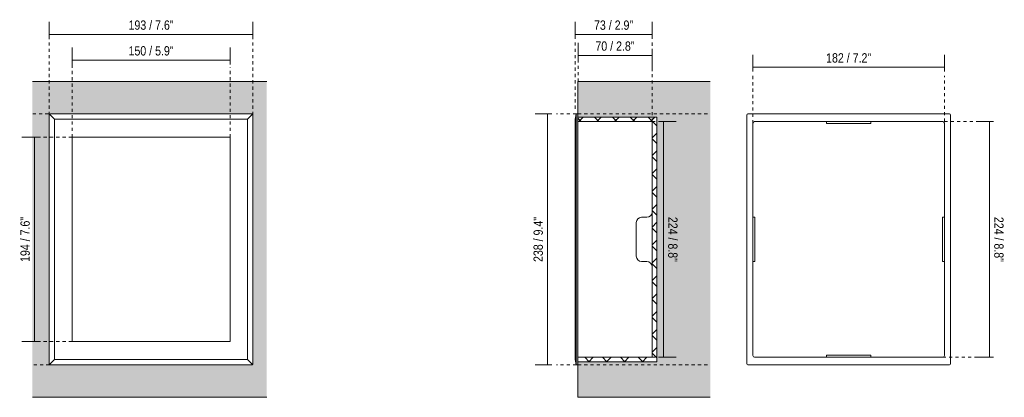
# Model space of a CAD drawing. Header units: millimetres. Extents: x -6704 to -5769, y 150 to 1713.
# Tile 1 of 2: x -6704 to -5769, y 150 to 509. Entities that reach past the tile are written whole.
import ezdxf

# ---------------------------------------------------------------- set-up
doc = ezdxf.new("R2010")
doc.units = ezdxf.units.MM
doc.linetypes.add('Dash', pattern=[6, 3, -3])
doc.layers.add('A-ANNO-DIMS', color=7, linetype='Dash', lineweight=9, true_color=0xd2d2d2)
for name, color, linetype, lineweight in [('A-ANNO-DIMS-4', 7, 'Continuous', 9), ('A-DETL-GENF', 7, 'Continuous', 9), ('A-WALL', 7, 'Continuous', 9), ('E-LITE-EQPM', 7, 'Continuous', 20)]:
    doc.layers.add(name, color=color, linetype=linetype, lineweight=lineweight)
doc.styles.add('Arial Narrow', font='ARIALN.TTF', dxfattribs={"height": 8.8})
doc.dimstyles.new('FARO_-_2_2mm_Arial_Narrow_mm_Inch_Left', dxfattribs={"dimscale": 304.8, "dimtxt": 9.006193, "dimasz": 0, "dimexe": 0.03937, "dimexo": 0.0625, "dimgap": 0.006562, "dimtad": 1, "dimdec": 0, "dimzin": 0, "dimdsep": 46, "dimtxsty": 'Arial Narrow', "dimblk1": 'NONE', "dimblk2": 'NONE', "dimsah": 1, "dimcen": 0.09, "dimadec": 0, "dimazin": 0, "dimtfac": 1, "dimtdec": 4, "dimtix": 1, "dimtmove": 0, "dimatfit": 3, "dimfxl": 0.013123, "dimfxlon": 1, "dimtvp": 1, "dimtolj": 1, "dimtzin": 0, "dimarcsym": 2})
doc.dimstyles.new('FARO_-_2_2mm_Arial_Narrow_mm_Inch_Right', dxfattribs={"dimscale": 304.8, "dimtxt": 9.006193, "dimasz": 0, "dimexe": 0.03937, "dimexo": 0.0625, "dimgap": 0.006562, "dimtad": 1, "dimdec": 0, "dimzin": 0, "dimdsep": 46, "dimtxsty": 'Arial Narrow', "dimblk1": 'NONE', "dimblk2": 'NONE', "dimsah": 1, "dimcen": 0.09, "dimadec": 0, "dimazin": 0, "dimtfac": 1, "dimtdec": 4, "dimtix": 1, "dimtmove": 0, "dimatfit": 3, "dimfxl": 0.013123, "dimfxlon": 1, "dimtvp": 1, "dimtolj": 1, "dimtzin": 0, "dimarcsym": 2})

# ---------------------------------------------------------------- blocks, each defined once
blk = doc.blocks.new('70900 - 70900 SOUN LED Dark grey recessed lamp-566332-Lateral_PDF')
at = {"layer": 'E-LITE-EQPM'}
for p, q in [((-3308.46, 321), (-3303.46, 321)), ((-3313.46, 300), (-3313.46, 316)), ((-3313.46, 284), (-3313.46, 300)), ((-3303.46, 279), (-3308.46, 279))]:
    blk.add_line(p, q, dxfattribs=at)
for centre, start, end in [((-3308.46, 316), 90, 180), ((-3303.46, 326), 270, 0), ((-3308.46, 284), 180, 270), ((-3303.46, 274), 0, 90)]:
    blk.add_arc(centre, 5, start, end, dxfattribs=at)
blk = doc.blocks.new('70900 - 70900 SOUN LED Dark grey recessed lamp-566332-Alzado_PDF Fixing')
at = {"layer": 'E-LITE-EQPM', "color": 253, "true_color": 0xaaaaaa}
for p, q in [((6482.8, 418.21), (6482.8, 181.8)), ((6675.17, 419.2), (6483.79, 419.2)), ((6558.5, 412), (6563.5, 412)), ((6563.5, 412), (6579.5, 412)), ((6579.5, 412), (6595.5, 412)), ((6595.5, 412), (6600.5, 412)), ((6676.2, 181.77), (6676.2, 418.18)), ((6488.5, 316), (6488.5, 321)), ((6670.5, 321), (6670.5, 316)), ((6488.5, 300), (6488.5, 316)), ((6670.5, 316), (6670.5, 300)), ((6488.5, 284), (6488.5, 300)), ((6670.5, 300), (6670.5, 284)), ((6488.5, 279), (6488.5, 284)), ((6670.5, 284), (6670.5, 279)), ((6558.5, 188), (6563.5, 188)), ((6563.5, 188), (6579.5, 188)), ((6579.5, 188), (6595.5, 188)), ((6595.5, 188), (6600.5, 188)), ((6483.8, 180.8), (6675.22, 180.8))]:
    blk.add_line(p, q, dxfattribs=at)
for centre, radius, start, end in [((6483.79, 418.21), 0.993, 90, 180), ((6675.17, 418.18), 1.02, 0, 90), ((6483.8, 181.8), 1, 180, 270), ((6675.22, 181.77), 0.973, 270, 0)]:
    blk.add_arc(centre, radius, start, end, dxfattribs=at)
blk = doc.blocks.new('DIMBLOCK1-Alzado_PDF')
at = {"layer": 'A-ANNO-DIMS-4', "color": 251, "true_color": 0x5b5b5b, "transparency": 16777216}
for p, q in [((-6676.2, 490.66), (-6676.2, 506.66)), ((-6482.8, 490.66), (-6482.8, 506.66)), ((-6676.2, 494.66), (-6482.8, 494.66)), ((-6676.2, 494.66), (-6676.2, 490.66)), ((-6482.8, 494.66), (-6482.8, 490.66))]:
    blk.add_line(p, q, dxfattribs=at)
at = {"layer": 'A-ANNO-DIMS-4', "color": 0, "transparency": 16777216, "insert": (-6600.94, 508.03), "char_height": 8.8, "width": 51.464, "attachment_point": 1, "line_spacing_factor": 0.974696, "style": 'Arial Narrow'}
blk.add_mtext('193 / 7.6"', dxfattribs=at)
blk = doc.blocks.new('_None')
blk = doc.blocks.new('DIMBLOCK2-Alzado_PDF')
at = {"layer": 'A-ANNO-DIMS-4', "color": 251, "true_color": 0x5b5b5b, "transparency": 16777216}
for p, q in [((-6654.58, 466.2), (-6654.58, 482.2)), ((-6504.41, 466.2), (-6504.41, 482.2)), ((-6654.58, 470.2), (-6504.41, 470.2)), ((-6654.58, 470.2), (-6654.58, 466.2)), ((-6504.41, 470.2), (-6504.41, 466.2))]:
    blk.add_line(p, q, dxfattribs=at)
at = {"layer": 'A-ANNO-DIMS-4', "color": 0, "transparency": 16777216, "insert": (-6600.94, 483.58), "char_height": 8.8, "width": 51.464, "attachment_point": 1, "line_spacing_factor": 0.974696, "style": 'Arial Narrow'}
blk.add_mtext('150 / 5.9"', dxfattribs=at)
blk = doc.blocks.new('DIMBLOCK3-Alzado_PDF')
at = {"layer": 'A-ANNO-DIMS-4', "color": 251, "true_color": 0x5b5b5b, "transparency": 16777216}
for p, q in [((-6686.21, 397.12), (-6702.21, 397.12)), ((-6690.21, 397.12), (-6690.21, 202.97)), ((-6690.21, 397.12), (-6686.21, 397.12)), ((-6686.21, 202.97), (-6702.21, 202.97)), ((-6690.21, 202.97), (-6686.21, 202.97))]:
    blk.add_line(p, q, dxfattribs=at)
at = {"layer": 'A-ANNO-DIMS-4', "color": 0, "transparency": 16777216, "insert": (-6703.58, 278.6), "char_height": 8.8, "width": 51.464, "attachment_point": 1, "rotation": 90, "line_spacing_factor": 0.974696, "style": 'Arial Narrow'}
blk.add_mtext('194 / 7.6"', dxfattribs=at)
blk = doc.blocks.new('DIMBLOCK4-Lateral_PDF')
at = {"layer": 'A-ANNO-DIMS-4', "color": 251, "true_color": 0x5b5b5b, "transparency": 16777216}
for p, q in [((-6198.87, 419.2), (-6214.87, 419.2)), ((-6202.87, 419.2), (-6202.87, 180.8)), ((-6202.87, 419.2), (-6198.87, 419.2)), ((-6198.87, 180.8), (-6214.87, 180.8)), ((-6202.87, 180.8), (-6198.87, 180.8))]:
    blk.add_line(p, q, dxfattribs=at)
at = {"layer": 'A-ANNO-DIMS-4', "color": 0, "transparency": 16777216, "insert": (-6216.24, 278.56), "char_height": 8.8, "width": 51.464, "attachment_point": 1, "rotation": 90, "line_spacing_factor": 0.974696, "style": 'Arial Narrow'}
blk.add_mtext('238 / 9.4"', dxfattribs=at)
blk = doc.blocks.new('DIMBLOCK5-Lateral_PDF')
at = {"layer": 'A-ANNO-DIMS-4', "color": 251, "true_color": 0x5b5b5b, "transparency": 16777216}
for p, q in [((-6092.91, 412), (-6096.91, 412)), ((-6093.16, 412), (-6080.91, 412)), ((-6092.91, 412), (-6092.91, 188)), ((-6092.91, 188), (-6096.91, 188)), ((-6093.16, 188), (-6080.91, 188))]:
    blk.add_line(p, q, dxfattribs=at)
at = {"layer": 'A-ANNO-DIMS-4', "color": 0, "transparency": 16777216, "insert": (-6079.54, 321.44), "char_height": 8.8, "width": 51.464, "attachment_point": 1, "rotation": 270, "line_spacing_factor": 0.974696, "style": 'Arial Narrow'}
blk.add_mtext('224 / 8.8"', dxfattribs=at)
blk = doc.blocks.new('DIMBLOCK6-Lateral_PDF')
at = {"layer": 'A-ANNO-DIMS-4', "color": 251, "true_color": 0x5b5b5b, "transparency": 16777216}
for p, q in [((-6176.66, 490.64), (-6176.66, 506.64)), ((-6103.66, 490.64), (-6103.66, 506.64)), ((-6176.66, 494.64), (-6103.66, 494.64)), ((-6176.66, 494.64), (-6176.66, 490.64)), ((-6103.66, 494.64), (-6103.66, 490.64))]:
    blk.add_line(p, q, dxfattribs=at)
at = {"layer": 'A-ANNO-DIMS-4', "color": 0, "transparency": 16777216, "insert": (-6158.82, 508.01), "char_height": 8.8, "width": 44.7736, "attachment_point": 1, "line_spacing_factor": 0.974696, "style": 'Arial Narrow'}
blk.add_mtext('73 / 2.9"', dxfattribs=at)
blk = doc.blocks.new('DIMBLOCK7-Lateral_PDF')
at = {"layer": 'A-ANNO-DIMS-4', "color": 251, "true_color": 0x5b5b5b, "transparency": 16777216}
for p, q in [((-6174.01, 470.71), (-6174.01, 486.71)), ((-6103.66, 474.71), (-6103.66, 478.71)), ((-6103.66, 474.71), (-6174.01, 474.71)), ((-6174.01, 474.71), (-6174.01, 470.71)), ((-6103.66, 474.96), (-6103.66, 462.71))]:
    blk.add_line(p, q, dxfattribs=at)
at = {"layer": 'A-ANNO-DIMS-4', "color": 0, "transparency": 16777216, "insert": (-6157.49, 488.09), "char_height": 8.8, "width": 44.7736, "attachment_point": 1, "line_spacing_factor": 0.974696, "style": 'Arial Narrow'}
blk.add_mtext('70 / 2.8"', dxfattribs=at)
blk = doc.blocks.new('DIMBLOCK8-Alzado_PDF Fixing')
at = {"layer": 'A-ANNO-DIMS-4', "color": 251, "true_color": 0x5b5b5b, "transparency": 16777216}
for p, q in [((-6007.92, 459.5), (-6007.92, 475.5)), ((-5825.92, 459.5), (-5825.92, 475.5)), ((-6007.92, 463.5), (-5825.92, 463.5)), ((-6007.92, 463.5), (-6007.92, 459.5)), ((-5825.92, 463.5), (-5825.92, 459.5))]:
    blk.add_line(p, q, dxfattribs=at)
at = {"layer": 'A-ANNO-DIMS-4', "color": 0, "transparency": 16777216, "insert": (-5938.37, 476.88), "char_height": 8.8, "width": 51.464, "attachment_point": 1, "line_spacing_factor": 0.974696, "style": 'Arial Narrow'}
blk.add_mtext('182 / 7.2"', dxfattribs=at)
blk = doc.blocks.new('DIMBLOCK9-Alzado_PDF Fixing')
at = {"layer": 'A-ANNO-DIMS-4', "color": 251, "true_color": 0x5b5b5b, "transparency": 16777216}
for p, q in [((-5782.98, 412), (-5795.23, 412)), ((-5783.23, 188), (-5783.23, 412)), ((-5783.23, 412), (-5779.23, 412)), ((-5782.98, 188), (-5795.23, 188)), ((-5783.23, 188), (-5779.23, 188))]:
    blk.add_line(p, q, dxfattribs=at)
at = {"layer": 'A-ANNO-DIMS-4', "color": 0, "transparency": 16777216, "insert": (-5769.85, 321.44), "char_height": 8.8, "width": 51.464, "attachment_point": 1, "rotation": 270, "line_spacing_factor": 0.974696, "style": 'Arial Narrow'}
blk.add_mtext('224 / 8.8"', dxfattribs=at)

msp = doc.modelspace()

# ---------------------------------------------------------------- hatches: boundary and pattern name
at = {"layer": 'A-DETL-GENF', "true_color": 0xffffff}
for points in [[(-6175.66, 180.8), (-6175.7, 419.03), (-6176.66, 414.2), (-6176.63, 185.62), (-6175.67, 180.82)], [(-6175.66, 180.8), (-6174.16, 180.83), (-6174.16, 419.2), (-6175.66, 419.17), (-6175.66, 180.82)]]:
    msp.add_hatch(color=7, dxfattribs=at).paths.add_polyline_path(points)
at = {"layer": 'A-DETL-GENF', "true_color": 0xaaaaaa}
h = msp.add_hatch(dxfattribs=at)
h.set_pattern_fill('FP_1', color=253, style=0, pattern_type=2)
h.set_pattern_definition([(45, (-5832.71, 277.281), (-8.4853, 8.4853), []), (135, (-5832.71, 277.281), (-8.4853, -8.4853), [])])
h.paths.add_polyline_path([(-6174.16, 183.8), (-6099.22, 183.8), (-6099.22, 416.2), (-6174.16, 416.2), (-6174.16, 412), (-6103.66, 412), (-6103.66, 188), (-6174.16, 188)])
at = {"layer": 'A-WALL', "true_color": 0xe8e8e8}
h = msp.add_hatch(color=254, dxfattribs=at)
h.paths.add_polyline_path([(-6469.73, 150), (-6469.73, 450), (-6692.22, 450), (-6692.22, 150), (-6580.98, 150)])
h.paths.add_polyline_path([(-6580.98, 180.8), (-6675.38, 180.8), (-6675.62, 180.88), (-6675.78, 180.97), (-6676.05, 181.24), (-6676.14, 181.42), (-6676.2, 181.77), (-6676.16, 418.44), (-6676.02, 418.75), (-6675.74, 419.03), (-6675.44, 419.17), (-6675.17, 419.2), (-6483.55, 419.17), (-6483.13, 418.94), (-6482.96, 418.76), (-6482.83, 418.44), (-6482.8, 418.11), (-6482.8, 181.62), (-6482.94, 181.25), (-6483.07, 181.09), (-6483.24, 180.95), (-6483.42, 180.85), (-6483.8, 180.8), (-6487.8, 180.8)])
msp.add_hatch(color=254, dxfattribs=at).paths.add_polyline_path([(-6174.16, 150), (-6048.46, 150), (-6048.46, 450), (-6174.16, 450), (-6174.16, 416.2), (-6099.22, 416.2), (-6099.22, 183.8), (-6174.16, 183.8), (-6174.16, 173.3)])

# ---------------------------------------------------------------- linework, layer by layer
at = {"layer": 'A-ANNO-DIMS'}
for p, q in [((-6676.2, 418.18), (-6676.2, 493.18)), ((-6482.8, 418.21), (-6482.8, 493.18)), ((-6176.66, 424.2), (-6176.66, 489.2)), ((-6103.66, 412), (-6103.66, 489.2)), ((-6654.58, 397.12), (-6654.58, 468.18)), ((-6174.01, 450), (-6174.01, 472)), ((-6504.41, 397.12), (-6504.41, 463.21)), ((-6007.92, 410.35), (-6007.92, 455.35)), ((-5825.92, 412), (-5825.92, 455.35)), ((-6676.97, 419.2), (-6692.22, 419.2)), ((-6175.66, 419.2), (-6194.55, 419.2)), ((-6174.16, 419.2), (-6048.46, 419.2)), ((-6103.66, 412), (-6088.66, 412)), ((-5825.92, 412), (-5782.58, 412)), ((-6654.58, 397.12), (-6687.26, 397.12)), ((-6654.58, 202.97), (-6687.26, 202.97)), ((-6103.66, 188), (-6088.66, 188)), ((-5827.58, 188), (-5782.58, 188)), ((-6676.02, 180.8), (-6692.22, 180.8)), ((-6175.66, 180.8), (-6194.55, 180.8)), ((-6174.16, 180.8), (-6048.46, 180.8))]:
    msp.add_line(p, q, dxfattribs=at)
at = {"layer": 'A-WALL'}
for p, q in [((-6469.73, 450), (-6692.22, 450)), ((-6174.16, 419.2), (-6174.16, 450)), ((-6048.46, 450), (-6174.16, 450)), ((-6174.16, 150), (-6174.16, 180.8)), ((-6692.22, 150), (-6469.73, 150)), ((-6048.46, 150), (-6174.16, 150))]:
    msp.add_line(p, q, dxfattribs=at)
at = {"layer": 'E-LITE-EQPM'}
for p, q in [((-6098.16, 450.07), (-6097.36, 450.07)), ((-6676.2, 418.18), (-6676.2, 181.82)), ((-6671.2, 414.2), (-6675.9, 418.9)), ((-6483.82, 419.2), (-6675.17, 419.2)), ((-6671.2, 414.2), (-6671.2, 185.8)), ((-6487.8, 414.2), (-6671.2, 414.2)), ((-6483.1, 418.9), (-6487.8, 414.2)), ((-6487.8, 185.8), (-6487.8, 414.2)), ((-6482.8, 181.82), (-6482.8, 418.18)), ((-6175.66, 419.2), (-6176.66, 414.2)), ((-6176.66, 414.2), (-6176.66, 185.8)), ((-6174.16, 419.2), (-6175.66, 419.2)), ((-6175.66, 419.2), (-6175.66, 180.8)), ((-6174.16, 180.8), (-6174.16, 419.2)), ((-5937.92, 412), (-6006.28, 412)), ((-5937.92, 410), (-5937.92, 412)), ((-5827.57, 412), (-5895.92, 412)), ((-5895.92, 412), (-5895.92, 410)), ((-6007.92, 410.35), (-6007.92, 321)), ((-5895.92, 410), (-5937.92, 410)), ((-5825.92, 321), (-5825.92, 410.35)), ((-6654.58, 397.12), (-6654.58, 202.97)), ((-6504.41, 397.12), (-6654.58, 397.12)), ((-6504.41, 202.97), (-6504.41, 397.12)), ((-6007.92, 321), (-6005.92, 321)), ((-6005.92, 321), (-6005.92, 279)), ((-5827.92, 279), (-5827.92, 321)), ((-5827.92, 321), (-5825.92, 321)), ((-6005.92, 279), (-6007.92, 279)), ((-6007.92, 279), (-6007.92, 189.65)), ((-5825.92, 279), (-5827.92, 279)), ((-5825.92, 189.65), (-5825.92, 279)), ((-6654.58, 202.97), (-6504.41, 202.97)), ((-6006.28, 188), (-5937.92, 188)), ((-5937.92, 188), (-5937.92, 190)), ((-5937.92, 190), (-5895.92, 190)), ((-5895.92, 190), (-5895.92, 188)), ((-5895.92, 188), (-5827.57, 188)), ((-6675.91, 181.08), (-6671.2, 185.8)), ((-6675.17, 180.8), (-6483.82, 180.8)), ((-6671.2, 185.8), (-6487.8, 185.8)), ((-6487.8, 185.8), (-6483.08, 181.08)), ((-6176.66, 185.8), (-6175.66, 180.8)), ((-6175.66, 180.8), (-6174.16, 180.8))]:
    msp.add_line(p, q, dxfattribs=at)
at = {"layer": 'E-LITE-EQPM', "color": 253, "true_color": 0xaaaaaa}
for p, q in [((-6099.22, 416.2), (-6174.16, 416.2)), ((-6174.16, 412), (-6103.66, 412)), ((-6103.66, 412), (-6103.66, 188)), ((-6099.22, 183.8), (-6099.22, 416.2)), ((-6103.66, 188), (-6174.16, 188)), ((-6174.16, 183.8), (-6099.22, 183.8))]:
    msp.add_line(p, q, dxfattribs=at)
at = {"layer": 'E-LITE-EQPM'}
for centre, radius, start, end in [((-6675.17, 418.18), 1.02, 135, 180), ((-6675.17, 418.18), 1.02, 90, 135), ((-6483.82, 418.18), 1.02, 45, 90), ((-6483.82, 418.18), 1.02, 360, 45), ((-6006.28, 410.35), 1.65, 90, 180), ((-5827.57, 410.35), 1.65, 0, 90), ((-6006.28, 189.65), 1.65, 180, 270), ((-5827.57, 189.65), 1.65, 270, 360), ((-6675.33, 181.73), 0.874, 174.25192, 228.02866), ((-6675.26, 181.67), 0.874, 221.97134, 275.74808), ((-6483.73, 181.67), 0.874, 264.25192, 318.02866), ((-6483.66, 181.73), 0.874, 311.97134, 5.74808)]:
    msp.add_arc(centre, radius, start, end, dxfattribs=at)

# ---------------------------------------------------------------- block references
at = {"layer": 'E-LITE-EQPM', "color": 253, "true_color": 0xaaaaaa}
msp.add_blockref('70900 - 70900 SOUN LED Dark grey recessed lamp-566332-Alzado_PDF Fixing', (-12496.42, 0), dxfattribs=at)
at = {"layer": 'E-LITE-EQPM'}
msp.add_blockref('70900 - 70900 SOUN LED Dark grey recessed lamp-566332-Lateral_PDF', (-2805.2, 0), dxfattribs=at)

# ---------------------------------------------------------------- dimensions: what is measured, and where the dimension line sits
at = {"layer": 'A-ANNO-DIMS', "color": 251, "linetype": 'Continuous', "true_color": 0x5b5b5b}
for base, p1, p2, dimstyle, override, picture, middle in [((-6482.8, 494.66), (-6676.2, 490.66), (-6482.8, 490.66), 'FARO_-_2_2mm_Arial_Narrow_mm_Inch_Left', {"dimpost": '<>', "dimfxl": 193.4}, 'DIMBLOCK1-Alzado_PDF', (-6579.5, 502.36)), ((-6103.66, 494.64), (-6176.66, 490.64), (-6103.66, 490.64), 'FARO_-_2_2mm_Arial_Narrow_mm_Inch_Right', {"dimpost": '<>', "dimfxl": 73}, 'DIMBLOCK6-Lateral_PDF', (-6140.16, 502.34)), ((-6174.01, 474.71), (-6103.66, 478.71), (-6174.01, 470.71), 'FARO_-_2_2mm_Arial_Narrow_mm_Inch_Right', {"dimpost": '<>', "dimfxl": 70.797197}, 'DIMBLOCK7-Lateral_PDF', (-6138.83, 482.41)), ((-6504.41, 470.2), (-6654.58, 466.2), (-6504.41, 466.2), 'FARO_-_2_2mm_Arial_Narrow_mm_Inch_Left', {"dimpost": '<>', "dimfxl": 150.176327}, 'DIMBLOCK2-Alzado_PDF', (-6579.5, 477.9)), ((-5825.92, 463.5), (-6007.92, 459.5), (-5825.92, 459.5), 'FARO_-_2_2mm_Arial_Narrow_mm_Inch_Left', {"dimpost": '<>', "dimfxl": 182}, 'DIMBLOCK8-Alzado_PDF Fixing', (-5916.92, 471.2))]:
    dim = msp.add_linear_dim(base=base, p1=p1, p2=p2, dimstyle=dimstyle, override=override, dxfattribs=at)
    dim.commit()
    dim.dimension.update_dxf_attribs({"geometry": picture, "text_midpoint": middle})
for base, p1, p2, dimstyle, override, picture, middle in [((-6202.87, 180.8), (-6198.87, 419.2), (-6198.87, 180.8), 'FARO_-_2_2mm_Arial_Narrow_mm_Inch_Left', {"dimpost": '<>', "dimfxl": 238.400063}, 'DIMBLOCK4-Lateral_PDF', (-6210.56, 300)), ((-6092.91, 188), (-6096.91, 412), (-6096.91, 188), 'FARO_-_2_2mm_Arial_Narrow_mm_Inch_Right', {"dimtad": 4, "dimpost": '<>', "dimfxl": 224}, 'DIMBLOCK5-Lateral_PDF', (-6085.21, 300)), ((-5783.23, 412), (-5779.23, 188), (-5779.23, 412), 'FARO_-_2_2mm_Arial_Narrow_mm_Inch_Right', {"dimtad": 4, "dimpost": '<>', "dimfxl": 224}, 'DIMBLOCK9-Alzado_PDF Fixing', (-5775.53, 300)), ((-6690.21, 202.97), (-6686.21, 397.12), (-6686.21, 202.97), 'FARO_-_2_2mm_Arial_Narrow_mm_Inch_Left', {"dimpost": '<>', "dimfxl": 194.148038}, 'DIMBLOCK3-Alzado_PDF', (-6697.91, 300.04))]:
    dim = msp.add_linear_dim(base=base, p1=p1, p2=p2, angle=90, dimstyle=dimstyle, override=override, dxfattribs=at)
    dim.commit()
    dim.dimension.update_dxf_attribs({"geometry": picture, "text_midpoint": middle})

doc.saveas('drawing.dxf')
